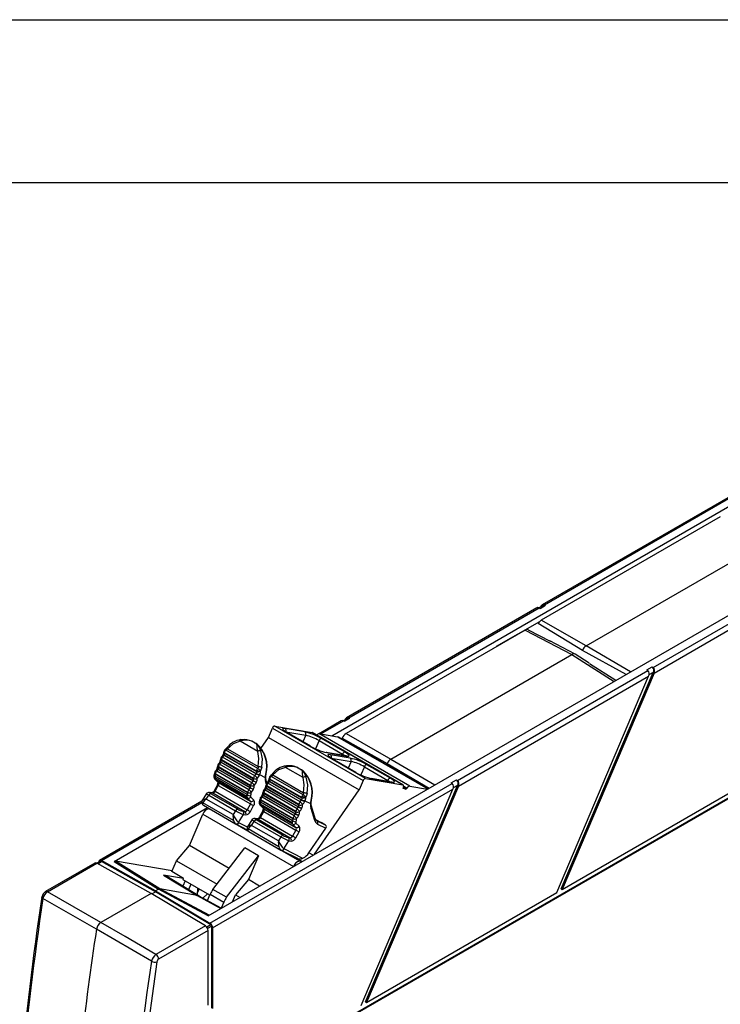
# Model space of a CAD drawing. Header units: millimetres. Extents: x 0 to 559, y 0 to 432.
# Tile 13 of 15: x 366 to 420, y 355 to 432. Entities that reach past the tile are written whole.
import ezdxf

# ---------------------------------------------------------------- set-up
doc = ezdxf.new("R2010")
doc.units = ezdxf.units.MM
doc.header["$LTSCALE"] = 2
doc.layers.add('TEXT', color=140, linetype='Continuous', lineweight=25)

msp = doc.modelspace()

# ---------------------------------------------------------------- linework, layer by layer
at = {"color": 7, "linetype": 'Continuous'}
msp.add_line((0.005, 431.805), (558.805, 431.805), dxfattribs=at)
for p, q in [((421.407, 394.749), (406.572, 386.185)), ((406.76, 386.196), (421.594, 394.76)), ((390.169, 375.973), (421.71, 394.181)), ((420.464, 393.045), (406.504, 384.986)), ((410.006, 382.997), (424.113, 391.141)), ((380.527, 361.948), (429.074, 389.974)), ((415.224, 381.31), (430.058, 389.873)), ((415.295, 380.865), (430.129, 389.428)), ((406.644, 386.146), (406.32, 385.959)), ((406.409, 385.914), (406.831, 386.157)), ((406.831, 386.157), (406.76, 386.196)), ((385.862, 350.813), (445.754, 385.388)), ((445.824, 385.347), (385.932, 350.772)), ((406.151, 385.942), (391.316, 377.378)), ((391.504, 377.389), (406.338, 385.953)), ((406.338, 385.953), (406.409, 385.914)), ((406.365, 384.873), (402.996, 382.928)), ((409.71, 382.64), (406.258, 384.73)), ((410.006, 382.997), (406.504, 384.986)), ((405.242, 384.217), (391.283, 376.158)), ((405.242, 384.217), (408.892, 382.313)), ((405.488, 384.245), (407.188, 383.35)), ((409.146, 382.336), (407.164, 383.37)), ((394.785, 374.169), (408.892, 382.313)), ((402.996, 382.928), (402.992, 382.918)), ((402.996, 382.928), (403.003, 382.924)), ((408.892, 382.313), (412.179, 380.221)), ((410.249, 381.633), (409.138, 382.34)), ((413.119, 380.763), (409.71, 382.64)), ((413.47, 380.966), (410.006, 382.997)), ((410.274, 381.61), (412.33, 380.308)), ((399.968, 372.503), (414.802, 381.066)), ((408.063, 364.037), (415.225, 380.907)), ((415.295, 380.865), (408.133, 363.996)), ((414.732, 381.109), (415.154, 381.352)), ((414.802, 381.066), (414.732, 381.109)), ((415.225, 380.907), (414.898, 380.719)), ((415.154, 381.352), (415.224, 381.31)), ((400.039, 372.058), (414.873, 380.621)), ((407.712, 363.753), (414.873, 380.621)), ((390.895, 377.135), (389.178, 376.144)), ((389.308, 376.121), (391.082, 377.146)), ((391.388, 377.339), (391.064, 377.152)), ((391.082, 377.146), (391.154, 377.107)), ((391.154, 377.107), (391.575, 377.35)), ((391.575, 377.35), (391.504, 377.389)), ((385.229, 375.852), (385.537, 376.578)), ((385.537, 376.578), (392.608, 372.496)), ((392.804, 372.656), (385.733, 376.739)), ((385.733, 376.739), (388.638, 376.237)), ((388.068, 376.278), (386.526, 376.544)), ((386.591, 376.281), (388.133, 376.015)), ((386.64, 376.238), (388.479, 375.177)), ((388.502, 375.169), (386.663, 376.23)), ((388.638, 376.237), (395.709, 372.155)), ((395.732, 372.147), (388.661, 376.229)), ((396.243, 372.063), (389.172, 376.145)), ((389.172, 376.145), (390.625, 375.894)), ((391.283, 376.158), (394.785, 374.169)), ((384.392, 374.764), (383.025, 375.554)), ((383.942, 375.555), (383.983, 375.538)), ((383.983, 375.538), (383.944, 375.555)), ((384.325, 375.332), (383.945, 375.551)), ((383.945, 375.551), (383.983, 375.535)), ((384.006, 375.527), (383.981, 375.539)), ((383.983, 375.535), (384.085, 375.476)), ((384.017, 375.519), (384.007, 375.52)), ((384.085, 375.476), (384.144, 375.44)), ((384.144, 375.44), (384.216, 375.401)), ((384.216, 375.401), (384.318, 375.342)), ((384.641, 375), (385.229, 375.852)), ((385.229, 375.852), (392.3, 371.77)), ((388.133, 376.015), (387.917, 375.507)), ((389.173, 375.607), (388.901, 374.967)), ((389.012, 376.048), (388.993, 376.037)), ((389.173, 375.607), (391.011, 374.545)), ((391.207, 374.706), (389.368, 375.768)), ((390.625, 375.894), (397.655, 371.836)), ((397.666, 371.842), (390.682, 375.873)), ((390.986, 375.801), (390.951, 375.718)), ((390.986, 375.801), (394.488, 373.812)), ((384.292, 373.209), (381.806, 374.644)), ((381.806, 374.644), (381.807, 374.628)), ((381.807, 374.628), (384.293, 373.193)), ((381.904, 374.856), (381.886, 374.869)), ((384.39, 373.421), (381.904, 374.856)), ((382.042, 374.963), (384.436, 373.58)), ((384.318, 375.342), (384.325, 375.332)), ((384.356, 375.323), (384.318, 375.342)), ((384.365, 375.317), (384.341, 375.334)), ((384.376, 375.307), (384.352, 375.326)), ((384.356, 375.323), (384.365, 375.311)), ((391.278, 374.416), (389.736, 374.682)), ((389.779, 374.667), (391.321, 374.4)), ((381.467, 373.991), (381.461, 373.977)), ((381.526, 373.919), (381.532, 373.934)), ((381.526, 373.919), (384.036, 372.47)), ((381.532, 373.934), (384.043, 372.485)), ((384.073, 372.658), (381.563, 374.107)), ((381.563, 374.093), (384.073, 372.644)), ((381.564, 374.075), (384.074, 372.626)), ((384.168, 372.867), (381.658, 374.316)), ((381.701, 374.544), (381.692, 374.522)), ((381.706, 374.555), (381.701, 374.544)), ((381.758, 374.464), (381.767, 374.486)), ((381.758, 374.464), (384.268, 373.015)), ((381.767, 374.486), (384.277, 373.037)), ((391.604, 374.237), (390.062, 374.503)), ((390.126, 374.24), (391.668, 373.974)), ((390.176, 374.197), (392.014, 373.136)), ((392.037, 373.128), (390.199, 374.189)), ((391.011, 374.545), (390.978, 374.468)), ((391.668, 373.974), (391.452, 373.466)), ((394.785, 374.169), (398.214, 372.159)), ((383.705, 371.778), (381.195, 373.227)), ((381.235, 373.446), (381.23, 373.433)), ((381.295, 373.375), (381.301, 373.389)), ((381.295, 373.375), (383.805, 371.926)), ((381.301, 373.389), (383.811, 371.939)), ((383.841, 372.113), (381.331, 373.562)), ((381.332, 373.548), (383.842, 372.099)), ((381.332, 373.53), (383.843, 372.08)), ((383.937, 372.322), (381.426, 373.771)), ((384.587, 373.234), (384.556, 373.213)), ((387.928, 372.723), (386.56, 373.513)), ((387.477, 373.514), (387.518, 373.497)), ((387.519, 373.497), (387.479, 373.513)), ((387.86, 373.291), (387.481, 373.51)), ((387.481, 373.51), (387.518, 373.494)), ((387.518, 373.494), (387.518, 373.497)), ((387.518, 373.494), (387.621, 373.435)), ((387.621, 373.435), (387.68, 373.399)), ((387.68, 373.399), (387.751, 373.36)), ((387.751, 373.36), (387.854, 373.301)), ((387.854, 373.301), (387.86, 373.291)), ((387.891, 373.282), (387.854, 373.301)), ((387.9, 373.276), (387.877, 373.293)), ((387.911, 373.266), (387.887, 373.285)), ((387.891, 373.282), (387.9, 373.27)), ((392.708, 373.566), (392.437, 372.926)), ((392.708, 373.566), (394.547, 372.504)), ((394.742, 372.665), (392.904, 373.727)), ((394.442, 373.703), (394.488, 373.812)), ((394.488, 373.812), (397.757, 371.895)), ((381.004, 372.9), (381.003, 372.898)), ((383.547, 371.244), (381.037, 372.693)), ((381.045, 372.598), (381.306, 372.349)), ((383.579, 371.393), (381.069, 372.842)), ((383.584, 371.127), (381.074, 372.576)), ((381.074, 372.576), (381.332, 372.33)), ((383.61, 371.569), (381.1, 373.018)), ((381.1, 373.007), (383.611, 371.558)), ((381.101, 372.99), (383.611, 371.541)), ((381.306, 372.349), (381.332, 372.33)), ((381.332, 372.33), (383.842, 370.881)), ((384.043, 372.485), (384.036, 372.47)), ((384.277, 373.037), (384.268, 373.015)), ((384.296, 372.368), (384.303, 372.382)), ((384.528, 372.913), (384.537, 372.935)), ((384.537, 372.935), (384.543, 372.95)), ((384.543, 372.95), (384.969, 372.737)), ((384.969, 372.737), (385.018, 372.983)), ((384.991, 372.383), (385.047, 372.203)), ((385.026, 372.796), (385.062, 373.005)), ((385.11, 372.302), (385.041, 372.525)), ((385.237, 372.503), (385.228, 372.481)), ((385.241, 372.514), (385.237, 372.503)), ((385.293, 372.423), (385.302, 372.445)), ((385.293, 372.423), (387.803, 370.974)), ((385.302, 372.445), (387.813, 370.996)), ((387.827, 371.168), (385.341, 372.603)), ((385.341, 372.603), (385.342, 372.587)), ((385.342, 372.587), (387.828, 371.152)), ((385.439, 372.815), (385.421, 372.828)), ((387.925, 371.38), (385.439, 372.815)), ((385.577, 372.922), (387.971, 371.539)), ((392.608, 372.496), (392.3, 371.77)), ((392.804, 372.656), (395.709, 372.155)), ((394.813, 372.375), (393.271, 372.641)), ((393.314, 372.626), (394.856, 372.359)), ((394.547, 372.504), (394.514, 372.427)), ((399.477, 372.302), (399.898, 372.545)), ((399.546, 372.259), (399.477, 372.302)), ((399.898, 372.545), (399.968, 372.503)), ((408.133, 363.996), (422.968, 372.56)), ((380.668, 361.361), (399.546, 372.259)), ((380.843, 371.537), (380.675, 371.566)), ((380.718, 371.55), (380.886, 371.521)), ((380.877, 360.996), (399.617, 371.814)), ((380.886, 371.521), (383.396, 370.072)), ((381.25, 372.16), (380.995, 371.696)), ((381.067, 371.651), (381.322, 372.115)), ((381.067, 371.651), (383.577, 370.202)), ((381.322, 372.115), (383.832, 370.666)), ((383.811, 371.939), (383.805, 371.926)), ((384.065, 371.824), (384.071, 371.837)), ((387.377, 370.072), (384.867, 371.521)), ((387.472, 370.281), (384.962, 371.73)), ((385.002, 371.95), (384.996, 371.936)), ((385.062, 371.878), (385.068, 371.893)), ((385.062, 371.878), (387.572, 370.429)), ((385.068, 371.893), (387.578, 370.444)), ((387.608, 370.617), (385.098, 372.066)), ((385.099, 372.052), (387.609, 370.603)), ((385.099, 372.034), (387.61, 370.584)), ((387.703, 370.826), (385.193, 372.275)), ((388.824, 366.738), (392.3, 371.77)), ((392.456, 354.946), (399.617, 371.814)), ((392.807, 355.23), (399.969, 372.1)), ((400.039, 372.058), (392.877, 355.189)), ((395.751, 371.953), (395.713, 371.862)), ((395.937, 371.824), (395.713, 371.862)), ((395.743, 371.935), (395.937, 371.824)), ((396.03, 371.86), (395.769, 372.011)), ((395.774, 372.06), (396.048, 371.902)), ((396.048, 371.902), (396.03, 371.86)), ((396.243, 372.063), (397.632, 371.823)), ((399.969, 372.1), (399.642, 371.912)), ((380.041, 370.869), (372.058, 366.26)), ((372.204, 366.247), (380.029, 370.765)), ((380.404, 371.47), (380.067, 370.926)), ((382.511, 369.371), (380.11, 370.758)), ((380.384, 371.038), (380.574, 371.345)), ((382.47, 369.833), (380.384, 371.038)), ((380.574, 371.345), (382.66, 370.141)), ((382.832, 370.255), (380.746, 371.459)), ((383.842, 370.881), (383.584, 371.127)), ((384.096, 370.963), (383.841, 371.207)), ((384.539, 370.859), (384.539, 370.857)), ((387.115, 369.352), (384.604, 370.801)), ((387.146, 369.528), (384.636, 370.977)), ((384.636, 370.966), (387.146, 369.517)), ((384.637, 370.949), (387.147, 369.5)), ((387.241, 369.737), (384.731, 371.186)), ((384.771, 371.405), (384.765, 371.392)), ((384.831, 371.334), (384.836, 371.348)), ((384.831, 371.334), (387.341, 369.885)), ((384.836, 371.348), (387.347, 369.898)), ((384.867, 371.507), (387.377, 370.058)), ((384.868, 371.488), (387.378, 370.039)), ((387.813, 370.996), (387.803, 370.974)), ((388.063, 370.872), (388.073, 370.894)), ((388.073, 370.894), (388.079, 370.909)), ((388.079, 370.909), (388.505, 370.696)), ((388.122, 371.193), (388.092, 371.172)), ((388.505, 370.696), (388.553, 370.942)), ((388.562, 370.755), (388.598, 370.964)), ((373.201, 366.177), (380.476, 370.377)), ((380.145, 370.569), (380.159, 370.561)), ((380.159, 370.56), (382.669, 369.111)), ((387.672, 366.192), (380.601, 370.274)), ((380.601, 370.274), (380.678, 370.26)), ((382.66, 370.141), (382.47, 369.833)), ((383.396, 370.072), (383.228, 370.101)), ((383.832, 370.666), (383.577, 370.202)), ((383.822, 370.068), (384.077, 370.532)), ((384.786, 370.119), (384.53, 369.655)), ((387.082, 369.203), (384.572, 370.652)), ((384.581, 370.557), (384.842, 370.308)), ((384.602, 369.61), (384.858, 370.074)), ((387.119, 369.086), (384.609, 370.535)), ((384.609, 370.535), (384.867, 370.289)), ((384.842, 370.308), (384.867, 370.289)), ((384.858, 370.074), (387.368, 368.625)), ((384.867, 370.289), (387.377, 368.84)), ((387.578, 370.444), (387.572, 370.429)), ((387.832, 370.327), (387.838, 370.341)), ((388.527, 370.342), (388.824, 369.391)), ((388.874, 369.532), (388.576, 370.484)), ((379.071, 367.418), (380.112, 369.871)), ((380.112, 369.871), (387.182, 365.79)), ((382.903, 369.208), (383.293, 369.838)), ((383.293, 369.838), (383.461, 369.809)), ((383.939, 369.429), (383.603, 368.885)), ((383.92, 368.997), (384.11, 369.304)), ((384.11, 369.304), (386.196, 368.1)), ((384.379, 369.496), (384.21, 369.525)), ((384.253, 369.509), (384.422, 369.48)), ((386.367, 368.214), (384.281, 369.418)), ((384.422, 369.48), (386.932, 368.031)), ((384.602, 369.61), (387.112, 368.161)), ((387.347, 369.898), (387.341, 369.885)), ((387.601, 369.783), (387.607, 369.796)), ((388.941, 369.414), (389.328, 369.221)), ((389.012, 369.352), (388.994, 369.361)), ((389.681, 369.017), (389.012, 369.352)), ((389.681, 369.017), (389.328, 369.221)), ((382.669, 369.112), (382.685, 369.102)), ((382.685, 369.102), (383.581, 368.655)), ((382.916, 369.2), (382.903, 369.208)), ((383.592, 368.862), (382.916, 369.2)), ((386.046, 367.33), (383.645, 368.717)), ((383.68, 368.528), (383.695, 368.52)), ((383.694, 368.519), (386.204, 367.07)), ((386.006, 367.792), (383.92, 368.997)), ((387.368, 368.625), (387.112, 368.161)), ((387.377, 368.84), (387.119, 369.086)), ((387.357, 368.027), (387.613, 368.491)), ((387.632, 368.922), (387.376, 369.166)), ((388.388, 366.859), (389.708, 368.77)), ((389.057, 369.095), (389.708, 368.77)), ((386.196, 368.1), (386.006, 367.792)), ((386.438, 367.166), (386.828, 367.797)), ((386.932, 368.031), (386.764, 368.06)), ((386.828, 367.797), (386.996, 367.768)), ((378.062, 366.243), (379.071, 367.418)), ((382.161, 365.634), (379.071, 367.418)), ((380.905, 364.004), (383.397, 367.241)), ((384.458, 366.628), (383.397, 367.241)), ((386.205, 367.071), (386.22, 367.061)), ((386.22, 367.061), (387.483, 366.431)), ((386.451, 367.159), (386.438, 367.166)), ((387.919, 366.425), (386.451, 367.159)), ((372.108, 366.182), (371.859, 366.038)), ((371.916, 366.006), (372.205, 366.173)), ((376.436, 363.889), (372.204, 366.247)), ((376.436, 363.816), (372.205, 366.173)), ((373.201, 366.177), (376.648, 364.012)), ((376.764, 364.039), (373.317, 366.205)), ((377.723, 365.444), (373.317, 366.205)), ((377.705, 365.402), (378.062, 366.243)), ((378.062, 366.243), (381.224, 364.418)), ((381.966, 363.391), (384.458, 366.628)), ((384.458, 366.628), (383.667, 364.765)), ((387.249, 366.548), (387.872, 366.188)), ((387.83, 366.164), (387.672, 366.192)), ((388.711, 366.673), (388.388, 366.859)), ((371.704, 366.056), (367.85, 363.831)), ((367.996, 363.818), (371.85, 366.043)), ((376.082, 363.685), (371.85, 366.043)), ((371.995, 366.117), (371.995, 366.123)), ((378.616, 364.85), (377.705, 365.402)), ((378.616, 364.85), (377.054, 365.12)), ((377.054, 365.12), (379.667, 363.538)), ((379.829, 363.48), (377.233, 365.054)), ((378.727, 364.662), (378.553, 364.254)), ((378.573, 364.751), (378.616, 364.85)), ((380.653, 363.55), (378.573, 364.751)), ((383.667, 364.765), (382.659, 363.59)), ((384.536, 364.263), (383.667, 364.765)), ((376.648, 364.012), (376.436, 363.889)), ((376.436, 363.889), (380.668, 361.361)), ((376.648, 364.012), (376.709, 364.037)), ((380.527, 361.948), (376.648, 364.012)), ((376.709, 364.037), (376.764, 364.039)), ((379.667, 363.538), (376.764, 364.039)), ((380.607, 361.995), (376.764, 364.039)), ((379.173, 364.404), (379.002, 363.982)), ((379.703, 363.556), (379.716, 364.091)), ((379.708, 363.73), (379.832, 364.024)), ((381.966, 363.391), (380.905, 364.004)), ((408.063, 364.037), (408.133, 363.996)), ((371.82, 360.894), (367.649, 363.286)), ((372.167, 361.425), (367.996, 363.818)), ((376.082, 363.685), (372.167, 361.425)), ((380.315, 361.157), (376.082, 363.685)), ((376.145, 363.648), (376.436, 363.816)), ((380.736, 361.247), (376.436, 363.816)), ((379.667, 363.538), (381.518, 362.521)), ((381.547, 362.537), (379.82, 363.485)), ((380.119, 363.321), (380.473, 363.654)), ((380.473, 363.127), (380.687, 363.63)), ((380.687, 363.63), (381.747, 363.018)), ((382.428, 363.045), (382.659, 363.59)), ((382.659, 363.59), (383.014, 363.384)), ((392.877, 355.189), (407.712, 363.753)), ((381.747, 363.018), (381.544, 362.539)), ((376.113, 358.4), (371.82, 360.894)), ((380.315, 361.157), (376.46, 358.932)), ((380.523, 360.792), (376.669, 358.567)), ((380.736, 361.247), (380.418, 361.063)), ((380.806, 361.125), (380.49, 360.942)), ((380.523, 354.989), (380.523, 360.792)), ((380.806, 354.744), (380.806, 361.125)), ((380.877, 360.996), (380.877, 354.706)), ((392.807, 355.23), (392.877, 355.189))]:
    msp.add_line(p, q)
at = {"flags": 128}
for points in [[(406.76, 386.196), (406.71, 386.213), (406.655, 386.215), (406.564, 386.18), (406.483, 386.108), (406.413, 385.992)], [(405.488, 384.244), (405.376, 384.264), (405.242, 384.217)], [(391.504, 377.389), (391.454, 377.406), (391.399, 377.408), (391.309, 377.373), (391.227, 377.301), (391.157, 377.185)], [(386.526, 376.544), (386.353, 376.552), (386.314, 376.497), (386.415, 376.387), (386.64, 376.238)], [(386.663, 376.23), (386.564, 376.291), (386.449, 376.372), (386.416, 376.404), (386.417, 376.402)], [(386.663, 376.23), (386.662, 376.231), (386.64, 376.238)], [(388.661, 376.229), (388.652, 376.233), (388.638, 376.237)], [(383.025, 375.554), (382.487, 375.358), (382.042, 374.963)], [(383.025, 375.554), (383.034, 375.614), (383.056, 375.661), (383.088, 375.683), (383.122, 375.676)], [(383.945, 375.551), (383.944, 375.554), (383.942, 375.555)], [(384.085, 375.476), (384.046, 375.503), (384.017, 375.519)], [(384.352, 375.326), (384.284, 375.366), (384.216, 375.401)], [(390.682, 375.873), (390.66, 375.884), (390.625, 375.894)], [(381.747, 374.724), (381.737, 374.652), (381.706, 374.555)], [(381.77, 374.494), (381.792, 374.556), (381.807, 374.628)], [(381.904, 374.856), (381.973, 374.906), (382.042, 374.963)], [(382, 375.058), (381.997, 375.05), (381.999, 375.032), (382.008, 375.01), (382.042, 374.963)], [(384.365, 375.311), (384.346, 375.322), (384.325, 375.332)], [(384.376, 375.307), (384.366, 375.316), (384.356, 375.323)], [(384.436, 373.58), (384.488, 374.203), (384.392, 374.764)], [(384.717, 373.531), (384.764, 374.186), (384.644, 374.798)], [(388.502, 375.169), (388.5, 375.17), (388.479, 375.177)], [(389.779, 374.667), (389.75, 374.679), (389.736, 374.682)], [(391.321, 374.4), (391.494, 374.392), (391.533, 374.448), (391.432, 374.558), (391.207, 374.706)], [(381.563, 374.093), (381.52, 374.132), (381.506, 374.173)], [(381.564, 374.332), (381.571, 374.337), (381.587, 374.34), (381.607, 374.338), (381.631, 374.33), (381.658, 374.316)], [(381.77, 374.494), (381.745, 374.51), (381.725, 374.525), (381.712, 374.538), (381.706, 374.548), (381.706, 374.554)], [(390.062, 374.503), (389.889, 374.511), (389.85, 374.456), (389.95, 374.346), (390.176, 374.197)], [(390.199, 374.189), (390.099, 374.25), (389.985, 374.331), (389.951, 374.363), (389.952, 374.361)], [(390.199, 374.189), (390.198, 374.19), (390.176, 374.197)], [(391.011, 374.545), (391.112, 374.483), (391.184, 374.432)], [(391.278, 374.416), (391.292, 374.413), (391.321, 374.4)], [(381.1, 373.007), (381.057, 373.045), (381.043, 373.087)], [(381.102, 373.242), (381.109, 373.247), (381.124, 373.251), (381.145, 373.249), (381.169, 373.241), (381.195, 373.227)], [(381.332, 373.548), (381.288, 373.587), (381.275, 373.628)], [(381.333, 373.787), (381.34, 373.792), (381.356, 373.795), (381.376, 373.793), (381.4, 373.785), (381.426, 373.771)], [(384.293, 373.193), (384.297, 373.11), (384.281, 373.045)], [(384.292, 373.209), (384.298, 373.259), (384.315, 373.312)], [(384.315, 373.312), (384.347, 373.371), (384.39, 373.421)], [(384.436, 373.58), (384.423, 373.492), (384.39, 373.421)], [(384.587, 373.234), (384.584, 373.097), (384.543, 372.95)], [(384.717, 373.531), (384.667, 373.369), (384.587, 373.234)], [(386.56, 373.513), (386.023, 373.317), (385.577, 372.922)], [(386.56, 373.513), (386.57, 373.573), (386.592, 373.62), (386.624, 373.642), (386.658, 373.635)], [(387.481, 373.51), (387.479, 373.513), (387.477, 373.514)], [(387.621, 373.435), (387.581, 373.462), (387.552, 373.478)], [(387.887, 373.285), (387.82, 373.325), (387.751, 373.36)], [(387.9, 373.27), (387.881, 373.281), (387.86, 373.291)], [(387.911, 373.266), (387.902, 373.275), (387.891, 373.282)], [(392.037, 373.128), (392.036, 373.129), (392.014, 373.136)], [(384.124, 372.113), (384.222, 372.23), (384.296, 372.368)], [(384.356, 372.658), (384.453, 372.775), (384.528, 372.913)], [(384.969, 372.737), (384.962, 372.548), (384.991, 372.383)], [(385.018, 372.983), (385.052, 372.992), (385.06, 373.006)], [(385.041, 372.525), (385.024, 372.606), (385.026, 372.793)], [(385.1, 372.291), (385.107, 372.296), (385.122, 372.299), (385.143, 372.297), (385.167, 372.289), (385.193, 372.275)], [(385.283, 372.683), (385.273, 372.611), (385.241, 372.514)], [(385.306, 372.453), (385.281, 372.469), (385.261, 372.484), (385.248, 372.496), (385.241, 372.507), (385.241, 372.513)], [(385.306, 372.453), (385.328, 372.515), (385.342, 372.587)], [(385.439, 372.815), (385.508, 372.865), (385.577, 372.922)], [(385.536, 373.017), (385.533, 373.009), (385.535, 372.991), (385.544, 372.969), (385.577, 372.922)], [(387.971, 371.539), (388.023, 372.162), (387.928, 372.723)], [(388.252, 371.49), (388.299, 372.145), (388.179, 372.757)], [(393.271, 372.641), (393.285, 372.638), (393.314, 372.626)], [(394.547, 372.504), (394.648, 372.442), (394.72, 372.391)], [(394.856, 372.359), (395.029, 372.351), (395.069, 372.407), (394.968, 372.517), (394.742, 372.665)], [(394.856, 372.359), (394.827, 372.372), (394.813, 372.375)], [(380.639, 371.567), (380.658, 371.568), (380.675, 371.566)], [(380.746, 371.459), (380.708, 371.483), (380.678, 371.504), (380.65, 371.537), (380.664, 371.553), (380.718, 371.55)], [(380.675, 371.566), (380.689, 371.563), (380.718, 371.55)], [(380.843, 371.537), (380.857, 371.534), (380.886, 371.521)], [(383.893, 371.569), (383.991, 371.686), (384.065, 371.824)], [(384.867, 371.507), (384.824, 371.546), (384.81, 371.587)], [(384.868, 371.746), (384.875, 371.751), (384.891, 371.754), (384.911, 371.752), (384.935, 371.744), (384.962, 371.73)], [(385.099, 372.052), (385.055, 372.091), (385.042, 372.132)], [(387.971, 371.539), (387.959, 371.451), (387.925, 371.38)], [(380.11, 370.758), (380.094, 370.645), (380.112, 370.602), (380.146, 370.568)], [(380.384, 371.038), (380.208, 370.897), (380.11, 370.758)], [(380.574, 371.345), (380.463, 371.414), (380.426, 371.44), (380.406, 371.46), (380.413, 371.473)], [(384.636, 370.966), (384.593, 371.004), (384.579, 371.046)], [(384.637, 371.201), (384.644, 371.206), (384.66, 371.21), (384.68, 371.208), (384.704, 371.199), (384.731, 371.186)], [(387.828, 371.152), (387.832, 371.069), (387.816, 371.004)], [(387.827, 371.168), (387.833, 371.218), (387.85, 371.27)], [(387.85, 371.27), (387.883, 371.33), (387.925, 371.38)], [(387.891, 370.617), (387.989, 370.734), (388.063, 370.872)], [(388.122, 371.193), (388.12, 371.056), (388.079, 370.909)], [(388.252, 371.49), (388.203, 371.328), (388.122, 371.193)], [(388.553, 370.942), (388.588, 370.951), (388.595, 370.965)], [(387.66, 370.072), (387.757, 370.189), (387.832, 370.327)], [(388.505, 370.696), (388.497, 370.507), (388.527, 370.342)], [(388.576, 370.484), (388.559, 370.565), (388.562, 370.752)], [(384.11, 369.304), (383.999, 369.373), (383.962, 369.399), (383.942, 369.419), (383.948, 369.432)], [(384.174, 369.526), (384.193, 369.527), (384.21, 369.525)], [(384.281, 369.418), (384.243, 369.442), (384.214, 369.463), (384.185, 369.496), (384.199, 369.512), (384.253, 369.509)], [(384.21, 369.525), (384.224, 369.522), (384.253, 369.509)], [(384.379, 369.496), (384.393, 369.493), (384.422, 369.48)], [(387.429, 369.528), (387.526, 369.645), (387.601, 369.783)], [(388.824, 369.391), (388.916, 369.21), (389.057, 369.095)], [(383.645, 368.717), (383.629, 368.604), (383.648, 368.561), (383.681, 368.527)], [(383.92, 368.997), (383.744, 368.856), (383.645, 368.717)], [(373.317, 366.205), (373.262, 366.202), (373.201, 366.177)], [(377.233, 365.054), (377.169, 365.086), (377.054, 365.12)], [(367.649, 363.286), (367.612, 363.312), (367.586, 363.339), (367.569, 363.366), (367.563, 363.394), (367.564, 363.403)], [(379.667, 363.538), (379.767, 363.51), (379.82, 363.485)], [(376.46, 358.932), (374.056, 360.328), (372.167, 361.425)], [(376.53, 358.354), (375.573, 351.345), (374.841, 344.427)]]:
    msp.add_lwpolyline(points, dxfattribs=at)
for centre, radius, start, end in [((406.748, 385.998), 0.179, 62.36512, 125.23696), ((406.255, 385.794), 0.179, 62.36512, 125.23696), ((406.87, 384.389), 0.7, 121.54566, 150.93002), ((409.032, 382.145), 0.219, 58.38353, 129.92947), ((410.415, 382.356), 0.76, 122.51694, 158.07212), ((414.571, 380.801), 0.352, 329.20859, 48.85348), ((414.923, 381.087), 0.352, 329.20859, 48.85348), ((414.993, 381.045), 0.352, 329.20871, 48.85335), ((390.999, 376.987), 0.179, 62.36512, 125.23696), ((391.492, 377.191), 0.179, 62.36512, 125.23696), ((385.753, 376.514), 0.225, 95.2149, 163.67611), ((386.402, 376.374), 0.21, 333.71537, 53.79515), ((387.013, 371.681), 4.717, 60.04492, 77.07431), ((387.944, 376.108), 0.21, 333.71537, 53.79515), ((389.187, 375.937), 0.208, 94.08803, 152.8408), ((391.691, 375.518), 0.76, 122.51693, 158.07213), ((383.317, 374.018), 1.679, 98.16235, 141.68938), ((383.481, 374.278), 1.355, 69.97052, 109.68051), ((383.289, 373.978), 1.706, 67.50613, 95.62083), ((383.972, 375.468), 0.0681, 48.63423, 80.59926), ((387.288, 372.337), 3.774, 60.04492, 77.07431), ((389.389, 375.543), 0.225, 95.2149, 163.67611), ((381.947, 374.726), 0.2, 127.94604, 180.74068), ((381.859, 374.725), 0.11, 180.80415, 241.85179), ((382.119, 374.629), 0.313, 133.32962, 177.09368), ((381.845, 374.829), 0.0569, 44.71802, 110.7294), ((381.151, 375.734), 1.085, 308.46664, 321.46516), ((384.307, 375.275), 0.0681, 48.63447, 80.599), ((371.334, 373.498), 13.12, 5.53941, 8.03537), ((382.725, 373.598), 2.374, 344.99484, 46.61696), ((383.107, 374.294), 1.617, 18.16369, 38.97187), ((382.722, 373.56), 2.405, 346.65984, 46.50981), ((384.552, 374.527), 0.286, 71.31615, 124.0217), ((390.834, 379.264), 4.717, 240.04492, 257.07431), ((391.227, 374.482), 0.225, 95.2149, 163.67611), ((380.916, 374.205), 0.591, 314.90488, 337.25571), ((381.101, 374.098), 0.461, 314.82468, 337.12566), ((381.564, 374.028), 0.116, 206.61778, 250.82727), ((381.088, 374.165), 0.417, 335.39842, 1.14122), ((381.571, 374.044), 0.117, 206.84064, 250.73206), ((381.704, 374.189), 0.2, 134.34078, 184.4984), ((381.196, 374.083), 0.368, 336.09048, 358.7202), ((381.875, 374.091), 0.313, 134.00386, 177.09482), ((381.739, 374.107), 0.177, 179.95178, 184.38125), ((381.32, 374.075), 0.244, 359.95178, 4.38125), ((381.147, 374.75), 0.591, 314.90488, 337.25571), ((381.333, 374.643), 0.461, 314.82468, 337.12566), ((381.796, 374.574), 0.116, 206.61778, 250.82727), ((381.804, 374.595), 0.115, 206.28339, 250.97057), ((381.388, 374.647), 0.411, 336.99496, 338.23237), ((389.937, 374.333), 0.21, 333.71537, 53.79515), ((391.371, 374.868), 0.462, 258.40772, 270.6272), ((390.549, 369.64), 4.717, 60.04492, 77.07431), ((391.479, 374.067), 0.21, 333.71537, 53.79515), ((390.824, 370.296), 3.774, 60.04492, 77.07431), ((395.193, 373.528), 0.76, 122.51694, 158.07212), ((380.591, 373.082), 0.451, 336.25974, 0.60553), ((381.242, 373.099), 0.2, 134.34078, 183.39732), ((381.413, 373.002), 0.313, 134.00386, 177.09482), ((380.685, 373.661), 0.591, 314.90488, 337.25571), ((380.87, 373.554), 0.461, 314.82468, 337.12566), ((381.333, 373.484), 0.116, 206.61778, 250.82727), ((380.856, 373.62), 0.417, 335.39842, 1.14122), ((381.339, 373.499), 0.117, 206.84064, 250.73206), ((381.473, 373.644), 0.2, 134.34078, 184.4984), ((380.964, 373.538), 0.368, 336.09048, 358.7202), ((381.644, 373.546), 0.313, 134.00386, 177.09482), ((381.508, 373.562), 0.177, 179.95178, 184.38125), ((381.089, 373.53), 0.244, 359.95178, 4.38125), ((384.466, 373.209), 0.174, 179.92611, 185.42747), ((384.403, 373.475), 0.303, 248.60569, 300.28392), ((384.812, 374.186), 1.006, 240.37985, 255.27056), ((384.236, 373.062), 0.391, 26.1535, 66.8338), ((383.501, 367.433), 6.218, 78.72251, 81.3509), ((386.852, 371.977), 1.679, 98.16235, 141.68938), ((387.016, 372.237), 1.355, 69.97052, 109.68051), ((386.825, 371.937), 1.706, 67.50613, 95.62083), ((387.441, 373.313), 0.2, 60.00298, 68.8176), ((387.507, 373.426), 0.0691, 60.15354, 80.47826), ((387.508, 373.428), 0.0675, 48.52245, 59.9749), ((387.842, 373.234), 0.0681, 48.63447, 80.599), ((374.869, 371.457), 13.12, 5.53941, 8.03537), ((386.26, 371.557), 2.374, 344.99484, 46.61696), ((386.643, 372.253), 1.617, 18.16369, 38.97187), ((386.258, 371.519), 2.405, 346.65984, 46.50981), ((394.37, 377.223), 4.717, 240.04492, 257.07431), ((392.924, 373.502), 0.225, 95.2149, 163.67611), ((381.256, 372.782), 0.278, 155.31193, 212.51323), ((381.113, 372.959), 0.125, 208.95252, 249.47076), ((381.115, 372.664), 0.0966, 196.88439, 244.65917), ((381.209, 372.684), 0.173, 176.82767, 218.31393), ((381.433, 372.685), 0.397, 156.71771, 178.77782), ((380.704, 372.999), 0.397, 336.71771, 358.77782), ((381.279, 373.018), 0.179, 179.96884, 183.52028), ((380.833, 372.99), 0.268, 359.96884, 3.52028), ((380.998, 372.325), 0.302, 326.72485, 6.50454), ((381.169, 372.229), 0.191, 323.1746, 31.76085), ((384.154, 372.097), 0.313, 134.00386, 177.09482), ((383.611, 372.649), 0.461, 314.82468, 337.12566), ((383.698, 371.919), 0.468, 24.42076, 59.37015), ((384.507, 373.287), 0.943, 240.04492, 257.07431), ((383.706, 372.634), 0.368, 336.09048, 358.7202), ((384.514, 373.302), 0.943, 240.04492, 257.07431), ((384.385, 372.642), 0.313, 134.00386, 177.09482), ((384.202, 372.9), 0.287, 243.24272, 302.28928), ((384.249, 372.658), 0.177, 179.95178, 184.38125), ((383.83, 372.626), 0.244, 359.95178, 4.38125), ((383.843, 373.194), 0.461, 314.82468, 337.12566), ((383.929, 372.464), 0.468, 24.42076, 59.37015), ((384.739, 373.832), 0.943, 240.04492, 257.07431), ((383.899, 373.198), 0.411, 336.99496, 338.23237), ((384.748, 373.855), 0.943, 240.04492, 257.07431), ((384.685, 373.748), 0.811, 240.08624, 259.94448), ((383.777, 372.627), 0.58, 335.09054, 3.10138), ((384.951, 372.811), 0.0764, 283.39849, 348.80117), ((384.902, 372.494), 0.142, 308.87239, 11.55727), ((385.24, 372.148), 0.2, 134.34078, 184.4984), ((384.683, 372.709), 0.591, 314.90488, 337.25571), ((384.868, 372.602), 0.461, 314.82468, 337.12566), ((385.331, 372.533), 0.116, 206.61778, 250.82727), ((385.34, 372.554), 0.115, 206.28339, 250.97057), ((385.483, 372.685), 0.2, 127.94604, 180.74068), ((385.394, 372.684), 0.11, 180.80415, 241.85179), ((384.924, 372.606), 0.411, 336.99496, 338.23237), ((385.654, 372.588), 0.313, 133.32962, 177.09368), ((384.686, 373.693), 1.085, 308.46664, 321.46516), ((385.381, 372.788), 0.0569, 44.71802, 110.7294), ((388.088, 372.486), 0.286, 71.31615, 124.0217), ((392.824, 372.432), 0.225, 95.2149, 163.67611), ((394.763, 372.441), 0.225, 95.2149, 163.67611), ((394.906, 372.827), 0.462, 258.40772, 270.6272), ((399.667, 372.28), 0.352, 329.20859, 48.85348), ((399.737, 372.238), 0.352, 329.20871, 48.85335), ((380.61, 371.313), 0.256, 83.52994, 150.17464), ((380.725, 371.807), 0.292, 292.6147, 337.56183), ((380.874, 371.729), 0.208, 273.46204, 337.97588), ((381.327, 372.147), 0.56, 233.68024, 242.34046), ((381.586, 372.617), 0.567, 233.74817, 242.30546), ((383.214, 371.549), 0.397, 336.71771, 358.77782), ((383.923, 371.553), 0.313, 134.00386, 177.09482), ((383.789, 371.569), 0.179, 179.96884, 183.52028), ((383.742, 371.817), 0.29, 243.12035, 301.372), ((383.343, 371.541), 0.268, 359.96884, 3.52028), ((383.38, 372.105), 0.461, 314.82468, 337.12566), ((383.467, 371.375), 0.468, 24.42076, 59.37015), ((384.276, 372.743), 0.943, 240.04492, 257.07431), ((383.475, 372.089), 0.368, 336.09048, 358.7202), ((384.282, 372.757), 0.943, 240.04492, 257.07431), ((383.28, 371.544), 0.614, 335.93958, 2.29884), ((384.018, 372.113), 0.177, 179.95178, 184.38125), ((383.971, 372.355), 0.287, 243.24272, 302.28928), ((383.599, 372.081), 0.244, 359.95178, 4.38125), ((383.545, 372.081), 0.58, 335.09054, 3.10138), ((384.392, 371.579), 0.417, 335.39842, 1.14122), ((385.008, 371.603), 0.2, 134.34078, 184.4984), ((385.179, 371.505), 0.313, 134.00386, 177.09482), ((385.043, 371.521), 0.177, 179.95178, 184.38125), ((384.451, 372.164), 0.591, 314.90488, 337.25571), ((384.637, 372.057), 0.461, 314.82468, 337.12566), ((385.1, 371.987), 0.116, 206.61778, 250.82727), ((384.623, 372.124), 0.417, 335.39842, 1.14122), ((385.106, 372.003), 0.117, 206.84064, 250.73206), ((384.731, 372.042), 0.368, 336.09048, 358.7202), ((385.411, 372.05), 0.313, 134.00386, 177.09482), ((385.275, 372.066), 0.177, 179.95178, 184.38125), ((384.856, 372.034), 0.244, 359.95178, 4.38125), ((387.036, 365.392), 6.218, 78.72251, 81.3509), ((395.685, 372.068), 0.0897, 351.40192, 74.27129), ((395.507, 372.061), 0.267, 336.09048, 358.7202), ((396.516, 370.483), 1.46, 109.43296, 113.35889), ((396.264, 371.838), 0.225, 95.2149, 163.67611), ((399.315, 371.994), 0.352, 329.20859, 48.85348), ((380.274, 370.79), 0.248, 146.48938, 224.82611), ((380.358, 370.607), 0.431, 86.45274, 132.353), ((380.755, 371.261), 0.199, 92.4965, 155.00278), ((383.72, 371.235), 0.173, 176.82767, 218.31393), ((383.944, 371.236), 0.397, 156.71771, 178.77782), ((384.015, 372.15), 0.874, 240.06318, 258.46911), ((383.667, 371.314), 0.205, 246.09768, 328.28393), ((383.919, 371.25), 0.09, 151.33521, 209.03484), ((383.679, 370.78), 0.191, 323.1746, 31.76085), ((383.923, 371.066), 0.202, 246.37014, 329.30088), ((383.771, 370.761), 0.382, 323.1746, 31.76085), ((384.791, 370.741), 0.278, 155.31193, 212.51323), ((384.126, 371.041), 0.451, 336.25974, 0.60553), ((384.648, 370.918), 0.125, 208.95252, 249.47076), ((384.969, 370.644), 0.397, 156.71771, 178.77782), ((384.777, 371.058), 0.2, 134.34078, 183.39732), ((384.24, 370.958), 0.397, 336.71771, 358.77782), ((384.948, 370.961), 0.313, 134.00386, 177.09482), ((384.815, 370.977), 0.179, 179.96884, 183.52028), ((384.368, 370.949), 0.268, 359.96884, 3.52028), ((384.22, 371.62), 0.591, 314.90488, 337.25571), ((384.406, 371.513), 0.461, 314.82468, 337.12566), ((384.869, 371.443), 0.116, 206.61778, 250.82727), ((384.875, 371.458), 0.117, 206.84064, 250.73206), ((384.5, 371.497), 0.368, 336.09048, 358.7202), ((384.624, 371.489), 0.244, 359.95178, 4.38125), ((387.921, 370.601), 0.313, 134.00386, 177.09482), ((387.378, 371.153), 0.461, 314.82468, 337.12566), ((387.465, 370.423), 0.468, 24.42076, 59.37015), ((388.274, 371.791), 0.943, 240.04492, 257.07431), ((387.434, 371.157), 0.411, 336.99496, 338.23237), ((388.284, 371.813), 0.943, 240.04492, 257.07431), ((388.22, 371.707), 0.811, 240.08624, 259.94448), ((388.001, 371.168), 0.174, 179.92611, 185.42747), ((387.939, 371.434), 0.303, 248.60569, 300.28392), ((388.347, 372.145), 1.006, 240.37985, 255.27056), ((387.772, 371.021), 0.391, 26.1535, 66.8338), ((388.487, 370.77), 0.0764, 283.39849, 348.80117), ((380.215, 370.686), 0.136, 211.57927, 239.77928), ((380.652, 369.713), 0.563, 95.2149, 163.67611), ((380.242, 370.705), 0.167, 234.80367, 240.00015), ((382.841, 370.057), 0.199, 92.4965, 155.00278), ((384.921, 374.054), 4.519, 239.97738, 248.87418), ((383.539, 371.487), 1.42, 240.12079, 257.34486), ((383.104, 369.931), 0.21, 333.71537, 53.79515), ((383.384, 370.28), 0.208, 273.46204, 337.97588), ((383.272, 369.902), 0.21, 333.71537, 53.79515), ((383.436, 370.225), 0.416, 273.46204, 337.97588), ((386.355, 375.014), 5.557, 239.99651, 242.87146), ((386.611, 375.478), 5.557, 239.99651, 242.87146), ((384.65, 370.623), 0.0966, 196.88439, 244.65917), ((384.745, 370.643), 0.173, 176.82767, 218.31393), ((384.534, 370.284), 0.302, 326.72485, 6.50454), ((385.121, 370.576), 0.567, 233.74817, 242.30546), ((384.705, 370.188), 0.191, 323.1746, 31.76085), ((387.01, 370.048), 0.368, 336.09048, 358.7202), ((387.689, 370.056), 0.313, 134.00386, 177.09482), ((387.507, 370.314), 0.287, 243.24272, 302.28928), ((387.554, 370.072), 0.177, 179.95178, 184.38125), ((387.134, 370.04), 0.244, 359.95178, 4.38125), ((387.147, 370.608), 0.461, 314.82468, 337.12566), ((387.234, 369.878), 0.468, 24.42076, 59.37015), ((388.043, 371.246), 0.943, 240.04492, 257.07431), ((387.242, 370.593), 0.368, 336.09048, 358.7202), ((388.049, 371.261), 0.943, 240.04492, 257.07431), ((387.081, 370.04), 0.58, 335.09054, 3.10138), ((387.785, 370.617), 0.177, 179.95178, 184.38125), ((387.738, 370.859), 0.287, 243.24272, 302.28928), ((387.366, 370.585), 0.244, 359.95178, 4.38125), ((387.312, 370.586), 0.58, 335.09054, 3.10138), ((388.438, 370.453), 0.142, 308.87239, 11.55727), ((383.711, 369.71), 1.247, 174.31695, 195.74464), ((383.982, 370.416), 1.62, 201.0662, 228.2249), ((382.938, 369.449), 0.434, 190.35372, 229.53788), ((384.146, 369.272), 0.256, 83.52994, 150.17464), ((384.29, 369.22), 0.199, 92.4965, 155.00278), ((384.261, 369.766), 0.292, 292.62839, 337.56019), ((384.409, 369.688), 0.208, 273.46204, 337.97588), ((384.862, 370.106), 0.56, 233.68024, 242.34046), ((387.479, 369.195), 0.397, 156.71771, 178.77782), ((386.75, 369.508), 0.397, 336.71771, 358.77782), ((387.551, 370.109), 0.874, 240.06318, 258.46911), ((387.458, 369.512), 0.313, 134.00386, 177.09482), ((387.278, 369.776), 0.29, 243.12035, 301.372), ((387.325, 369.528), 0.179, 179.96884, 183.52028), ((386.878, 369.5), 0.268, 359.96884, 3.52028), ((386.916, 370.064), 0.461, 314.82468, 337.12566), ((387.003, 369.334), 0.468, 24.42076, 59.37015), ((387.812, 370.702), 0.943, 240.04492, 257.07431), ((387.818, 370.716), 0.943, 240.04492, 257.07431), ((387.455, 369.209), 0.09, 151.33521, 209.03484), ((386.815, 369.503), 0.614, 335.93958, 2.29884), ((388.74, 369.499), 0.138, 307.75464, 13.65188), ((389.151, 369.601), 0.286, 193.9989, 239.26476), ((388.9, 369.2), 0.189, 326.27082, 53.59898), ((382.733, 369.294), 0.191, 246.41919, 332.99664), ((382.752, 369.256), 0.167, 234.80416, 239.99967), ((382.749, 369.272), 0.182, 249.21916, 336.42268), ((383.81, 368.749), 0.248, 146.48938, 224.82611), ((383.893, 368.566), 0.431, 86.45274, 132.353), ((383.75, 368.645), 0.136, 211.57927, 239.77928), ((383.778, 368.664), 0.167, 234.80367, 240.00015), ((387.255, 369.194), 0.173, 176.82767, 218.31393), ((387.202, 369.273), 0.205, 246.09768, 328.28393), ((387.215, 368.739), 0.191, 323.1746, 31.76085), ((390.146, 373.437), 5.557, 239.99651, 242.87146), ((387.458, 369.025), 0.202, 246.37014, 329.30088), ((387.307, 368.72), 0.382, 323.1746, 31.76085), ((389.579, 368.881), 0.17, 319.18967, 53.13497), ((387.247, 367.669), 1.247, 174.31695, 195.74464), ((387.517, 368.375), 1.62, 201.0662, 228.2249), ((386.376, 368.015), 0.199, 92.4965, 155.00278), ((388.457, 372.013), 4.519, 239.97738, 248.87418), ((387.075, 369.446), 1.42, 240.12079, 257.34486), ((386.639, 367.89), 0.21, 333.71537, 53.79515), ((386.919, 368.239), 0.208, 273.46204, 337.97588), ((386.808, 367.861), 0.21, 333.71537, 53.79515), ((386.971, 368.184), 0.416, 273.46204, 337.97588), ((389.891, 372.973), 5.557, 239.99651, 242.87146), ((386.473, 367.408), 0.434, 190.35372, 229.53788), ((386.268, 367.253), 0.191, 246.41919, 332.99664), ((386.288, 367.215), 0.167, 234.80416, 239.99967), ((386.285, 367.231), 0.182, 249.21916, 336.42268), ((372.124, 366.144), 0.13, 52.29531, 189.4473), ((372.149, 366.092), 0.099, 55.39586, 114.63978), ((387.723, 365.631), 0.563, 95.2149, 163.67611), ((387.708, 366.919), 0.537, 244.31948, 293.18416), ((387.278, 367.589), 1.329, 298.86908, 326.66456), ((371.766, 365.921), 0.149, 55.39586, 114.63978), ((367.912, 363.696), 0.148, 55.38113, 114.81398), ((382.266, 362.958), 1.716, 142.46491, 156.9577), ((595.061, 328.75), 230.121, 171.3389, 174.83692), ((596.541, 328.46), 231.527, 171.34878, 174.82628), ((368.193, 363.293), 0.638, 122.56175, 170.42633), ((368.408, 363.17), 0.768, 122.43793, 171.27706), ((383.326, 362.346), 1.716, 142.46491, 156.9577), ((605.116, 325.393), 235.981, 171.34776, 173.54848), ((372.594, 360.767), 0.784, 122.96637, 170.73422), ((380.061, 360.77), 0.462, 2.65231, 56.77029), ((380.415, 360.974), 0.462, 2.65231, 56.77029), ((380.652, 361.118), 0.154, 2.65231, 56.77029), ((376.898, 358.267), 0.796, 123.34619, 170.3688), ((376.207, 358.545), 0.462, 2.65231, 56.77029), ((376.837, 358.305), 0.311, 122.7402, 170.97479), ((605.005, 323.574), 231.527, 171.34878, 174.82628), ((376.379, 358.897), 0.564, 241.82997, 285.50761)]:
    msp.add_arc(centre, radius, start, end)
at = {"layer": 'TEXT'}
msp.add_line((12.7, 419.1), (546.1, 419.1), dxfattribs=at)

doc.saveas('drawing.dxf')
